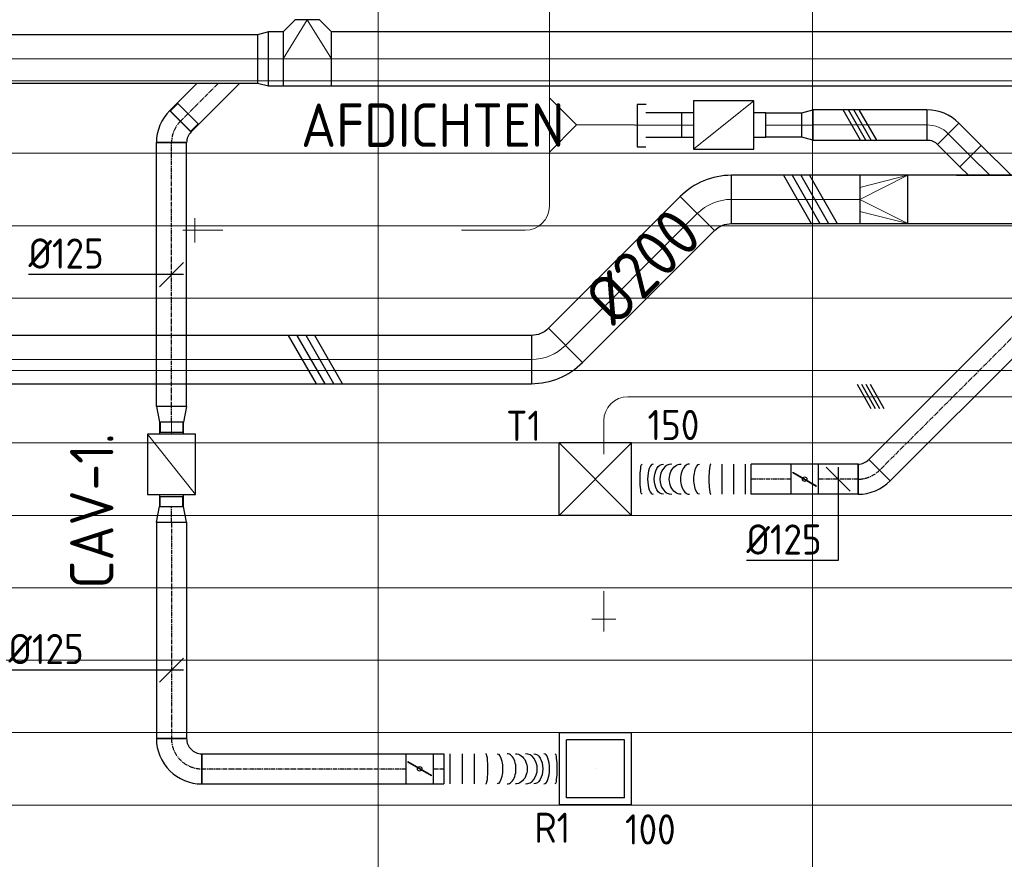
# Model space of a CAD drawing. Header units: millimetres. Extents: x -73785 to 23627, y 5976 to 52620.
# Tile 29 of 56: x -65773 to -61693, y 46022 to 49500. Entities that reach past the tile are written whole.
import ezdxf
from ezdxf.enums import TextEntityAlignment as Align

# ---------------------------------------------------------------- set-up
doc = ezdxf.new("R2010")
doc.units = ezdxf.units.MM
doc.linetypes.add('CENTER2', pattern=[28.575, 19.05, -3.175, 3.175, -3.175])
for name, color, linetype in [('4plfd', 254, 'Continuous'), ('WL570---_RETOUR', 100, 'Continuous'), ('WL570---_RETOUR_HL', 1, 'Continuous'), ('WL570---_TOEVOER', 200, 'Continuous'), ('WL570---_TOEVOER_HL', 1, 'Continuous'), ('WL570---_TOEVOER_RST', 200, 'Continuous'), ('WL570---_TOEVOER_RST_HL', 1, 'Continuous'), ('WM570---_RETOUR', 2, 'Continuous'), ('WM570---_RETOUR_PR', 2, 'Continuous'), ('WM570---_TOEVOER', 2, 'Continuous'), ('WM570---_TOEVOER_PR', 2, 'Continuous'), ('WM570---_TOEVOER_RST_PR', 1, 'Continuous')]:
    doc.layers.add(name, color=color, linetype=linetype)
for name, color, linetype, lineweight in [('WL570---_BESTAAND-HARTLIJN', 161, 'Continuous', 0), ('WL570---_BESTAAND-RETOUR', 140, 'Continuous', 0), ('WL570---_BESTAAND-TOEVOER', 180, 'Continuous', 0), ('WL570---_DEMONTEREN', 10, 'Continuous', 0)]:
    doc.layers.add(name, color=color, linetype=linetype, lineweight=lineweight)
doc.layers.get('WL570---_DEMONTEREN').off()
doc.styles.add('BURO-025', font='ISO96.shx', dxfattribs={"height": 2.5})
doc.styles.add('MAATVOERING', font='ISO')

# ---------------------------------------------------------------- blocks, each defined once
blk = doc.blocks.new('Groep-44')
at = {"color": 8, "linetype": 'Continuous', "lineweight": 13}
for p, q in [((-73154.9, 48099.1), (-11882.7, 48099.1)), ((-73154.9, 47799.1), (-11882.7, 47799.1)), ((-73154.9, 47499.1), (-11882.7, 47499.1)), ((-73154.9, 47199.1), (-11882.7, 47199.1)), ((-73154.9, 46899.1), (-11882.7, 46899.1)), ((-73154.9, 46599.1), (-11882.7, 46599.1)), ((-73154.9, 46299.1), (-11882.7, 46299.1)), ((-73154.9, 45999.1), (-11882.7, 45999.1)), ((-73154.9, 45699.1), (-11882.7, 45699.1)), ((-73154.9, 45399.1), (-11882.7, 45399.1)), ((-73154.9, 45099.1), (-11882.7, 45099.1))]:
    blk.add_line(p, q, dxfattribs=at)
blk = doc.blocks.new('Groep-50')
at = {"color": 8, "linetype": 'Continuous', "lineweight": 13}
for p, q in [((-65654.9, 50199.1), (-65654.9, 43299.1)), ((-63854.9, 50199.1), (-63854.9, 43299.1))]:
    blk.add_line(p, q, dxfattribs=at)
at = {"color": 8}
blk.add_blockref('Groep-44', (0, 0), dxfattribs=at)
blk = doc.blocks.new('Block plafond 2e verd')
at = {"layer": '4plfd'}
blk.add_blockref('Groep-50', (73180, -19000), dxfattribs=at)
blk = doc.blocks.new('KARO')
for p, q in [((1, 0.5), (0, 0.5)), ((0, -0.5), (1, -0.5))]:
    blk.add_line(p, q)
at = {"invisible_edges": 15}
blk.add_3dface([(0, 0.5), (0, -0.5), (1, -0.5), (1, 0.5)], dxfattribs=at)
at = {"layer": 'WL570---_BESTAAND-HARTLIJN'}
blk.add_line((0, 0), (1, 0), dxfattribs=at)
blk = doc.blocks.new('KARH')
for p, q in [((1, 0.5), (0, 0.5)), ((0, -0.5), (1, -0.5))]:
    blk.add_line(p, q)
at = {"invisible_edges": 15}
blk.add_3dface([(0, 0.5), (0, -0.5), (1, -0.5), (1, 0.5)], dxfattribs=at)
blk = doc.blocks.new('OBO10000090H')
blk.add_lwpolyline([(50, -100, 0.414214), (-100, 50), (-100, -50, -0.414214), (-50, -100)], format="xyb", close=True)
at = {"invisible_edges": 15}
for points in [[(-91.3, -50.8), (-74, 47.7), (-100, 50), (-100, -50)], [(-82.9, -53), (-48.7, 41), (-74, 47.7), (-91.3, -50.8)], [(-75, -56.7), (-25, 29.9), (-48.7, 41), (-82.9, -53)], [(-67.9, -61.7), (-3.6, 14.9), (-25, 29.9), (-75, -56.7)], [(-61.7, -67.9), (14.9, -3.6), (-3.6, 14.9), (-67.9, -61.7)], [(-56.7, -75), (29.9, -25), (14.9, -3.6), (-61.7, -67.9)], [(-53, -82.9), (41, -48.7), (29.9, -25), (-56.7, -75)], [(-50.8, -91.3), (47.7, -74), (41, -48.7), (-53, -82.9)], [(-50, -100), (50, -100), (47.7, -74), (-50.8, -91.3)]]:
    blk.add_3dface(points, dxfattribs=at)
at = {"layer": 'WL570---_BESTAAND-HARTLIJN'}
blk.add_arc((-100, -100), 100, 0, 90, dxfattribs=at)
blk = doc.blocks.new('OBO10000090ZE')
blk.add_lwpolyline([(-50, 0), (50, 0), (50, 100, 1), (-50, 100)], format="xyb", close=True)
at = {"layer": 'WL570---_BESTAAND-HARTLIJN'}
for points in [[(0, 0), (0, 150)], [(-50, 100), (50, 100)]]:
    blk.add_lwpolyline(points, dxfattribs=at)
blk = doc.blocks.new('OSV1251000460G')
blk.add_lwpolyline([(0, -62.5), (46.7, -50), (46.7, 50), (0, 62.5)], close=True)
at = {"layer": 'WL570---_BESTAAND-HARTLIJN'}
blk.add_line((0, 0), (46.7, 0), dxfattribs=at)
blk = doc.blocks.new('OSV2242000440G')
blk.add_lwpolyline([(0, -112), (44.8, -100), (44.8, 100), (0, 112)], close=True)
at = {"layer": 'WL570---_BESTAAND-HARTLIJN'}
blk.add_line((0, 0), (44.8, 0), dxfattribs=at)
blk = doc.blocks.new('OTS22422410000H')
blk.add_lwpolyline([(-100, -112), (100, -112), (100, 112), (50, 162), (-50, 162), (-100, 112)], close=True)
at = {"layer": 'WL570---_BESTAAND-HARTLIJN'}
blk.add_line((-100, 0), (100, 0), dxfattribs=at)
at = {"layer": 'WL570---_BESTAAND-RETOUR'}
blk.add_lwpolyline([(-100, 0), (0, 162), (100, 0)], dxfattribs=at)
blk = doc.blocks.new('OTS12512512500H')
blk.add_lwpolyline([(-112.5, -62.5), (112.5, -62.5), (112.5, 62.5), (62.5, 112.5), (-62.5, 112.5), (-112.5, 62.5)], close=True)
at = {"layer": 'WL570---_BESTAAND-HARTLIJN'}
blk.add_line((-112.5, 0), (112.5, 0), dxfattribs=at)
at = {"layer": 'WL570---_BESTAAND-TOEVOER'}
blk.add_lwpolyline([(-112.5, 0), (0, 112.5), (112.5, 0)], dxfattribs=at)
blk = doc.blocks.new('OSV1251000460K')
blk.add_lwpolyline([(-46.7, -62.5), (0, -50), (0, 50), (-46.7, 62.5)], close=True)
at = {"layer": 'WL570---_BESTAAND-HARTLIJN'}
blk.add_line((-46.7, 0), (0, 0), dxfattribs=at)
blk = doc.blocks.new('VBX1001000010025000')
blk.add_lwpolyline([(50, -100), (300, -100), (300, 100), (50, 100)], close=True)
for points in [[(50, 50), (0, 50), (0, -50), (50, -50)], [(300, -50), (350, -50), (350, 50), (300, 50)]]:
    blk.add_lwpolyline(points)
at = {"layer": 'WL570---_BESTAAND-HARTLIJN'}
blk.add_line((300, 0), (350, 0), dxfattribs=at)
at = {"layer": 'WL570---_BESTAAND-TOEVOER'}
blk.add_line((50, -100), (300, 100), dxfattribs=at)
blk = doc.blocks.new('OAF12500045L')
blk.add_line((-138.4, 0), (138.4, 0))
blk.add_lwpolyline([(-88.4, 0), (-123.7, 35.4), (-35.4, 123.7), (88.4, 0)])
at = {"layer": 'WL570---_BESTAAND-HARTLIJN'}
blk.add_line((-79.5, 79.5), (0, 0), dxfattribs=at)
blk = doc.blocks.new('VRO200200002002000H')
blk.add_lwpolyline([(0, 100), (0, -100), (200, -100), (200, 100)], close=True)
at = {"layer": 'WL570---_BESTAAND-TOEVOER'}
for p, q in [((0, 100), (200, 50)), ((0, -100), (200, -50))]:
    blk.add_line(p, q, dxfattribs=at)
blk.add_lwpolyline([(0, -100), (0, -100), (200, 0), (0, 100)], dxfattribs=at)
blk = doc.blocks.new('OBO20000045H')
blk.add_lwpolyline([(100, -82.8, 0.198912), (12.1, 129.3), (-129.3, -12.1, -0.198912), (-100, -82.8)], format="xyb", close=True)
at = {"invisible_edges": 15}
for points in [[(-123.4, -18.6), (29.8, 110), (12.1, 129.3), (-129.3, -12.1)], [(-118.1, -25.5), (45.7, 89.2), (29.8, 110), (-123.4, -18.6)], [(-113.4, -32.8), (59.8, 67.2), (45.7, 89.2), (-118.1, -25.5)], [(-109.4, -40.6), (71.9, 43.9), (59.8, 67.2), (-113.4, -32.8)], [(-106, -48.6), (81.9, 19.8), (71.9, 43.9), (-109.4, -40.6)], [(-103.4, -57), (89.8, -5.2), (81.9, 19.8), (-106, -48.6)], [(-101.5, -65.5), (95.4, -30.7), (89.8, -5.2), (-103.4, -57)], [(-100.4, -74.1), (98.9, -56.7), (95.4, -30.7), (-101.5, -65.5)], [(-100, -82.8), (100, -82.8), (98.9, -56.7), (-100.4, -74.1)]]:
    blk.add_3dface(points, dxfattribs=at)
at = {"layer": 'WL570---_BESTAAND-HARTLIJN'}
blk.add_arc((-200, -82.8), 200, 0, 45, dxfattribs=at)
blk = doc.blocks.new('UISO')
at = {"layer": 'WL570---_TOEVOER'}
for p, q in [((0, 0.36), (1, 0.937)), ((0, 0.18), (1, 0.757)), ((0, 0), (1, 0.577)), ((0, -0.18), (1, 0.397))]:
    blk.add_line(p, q, dxfattribs=at)
blk = doc.blocks.new('OBO12500045H')
blk.add_lwpolyline([(62.5, -51.8, 0.198912), (7.6, 80.8), (-80.8, -7.6, -0.198912), (-62.5, -51.8)], format="xyb", close=True)
at = {"invisible_edges": 15}
for points in [[(-77.1, -11.6), (18.6, 68.7), (7.6, 80.8), (-80.8, -7.6)], [(-73.8, -15.9), (28.6, 55.8), (18.6, 68.7), (-77.1, -11.6)], [(-70.9, -20.5), (37.4, 42), (28.6, 55.8), (-73.8, -15.9)], [(-68.4, -25.4), (44.9, 27.5), (37.4, 42), (-70.9, -20.5)], [(-66.3, -30.4), (51.2, 12.4), (44.9, 27.5), (-68.4, -25.4)], [(-64.6, -35.6), (56.1, -3.2), (51.2, 12.4), (-66.3, -30.4)], [(-63.4, -40.9), (59.7, -19.2), (56.1, -3.2), (-64.6, -35.6)], [(-62.7, -46.3), (61.8, -35.4), (59.7, -19.2), (-63.4, -40.9)], [(-62.5, -51.8), (62.5, -51.8), (61.8, -35.4), (-62.7, -46.3)]]:
    blk.add_3dface(points, dxfattribs=at)
at = {"layer": 'WL570---_BESTAAND-HARTLIJN'}
blk.add_arc((-125, -51.8), 125, 0, 45, dxfattribs=at)
blk = doc.blocks.new('*U378')
at = {"color": 0, "ltscale": 10}
for p, q in [((150, 150, -2500), (-150, 150, -2500)), ((-150, -150, -2500), (-150, 150, -2500)), ((150, -150, -2500), (-150, 150, -2500)), ((-150, -150, -2500), (150, 150, -2500)), ((150, -150, -2500), (150, 150, -2500)), ((150, -150, -2500), (-150, -150, -2500))]:
    blk.add_line(p, q, dxfattribs=at)
at = {"layer": 'WL570---_TOEVOER_RST_HL', "linetype": 'CENTER2'}
blk.add_circle((0, 0, -2500), 0.075, dxfattribs=at)
at = {"layer": 'WL570---_TOEVOER_RST', "color": 2, "style": 'BURO-025'}
for tag in ['MC', 'Q']:
    blk.add_attdef(tag, text='', height=125, dxfattribs=at).set_placement((0, 0), align=Align.MIDDLE)
at = {"layer": 'WM570---_TOEVOER_RST_PR', "color": 2, "style": 'BURO-025'}
blk.add_attdef('POSNR', text='', height=125, dxfattribs=at).set_placement((0, 0), align=Align.MIDDLE)
blk = doc.blocks.new('*U386')
at = {"color": 0, "ltscale": 10}
for p, q in [((0, 62.5, -2700), (165.3, 62.5, -2700)), ((0, -62.5, -2700), (0, 62.5, -2700)), ((0, -62.5, -2700), (165.3, -62.5, -2700))]:
    blk.add_line(p, q, dxfattribs=at)
at = {"layer": 'WL570---_TOEVOER_HL', "linetype": 'CENTER2'}
blk.add_line((0, 0, -2700), (165.3, 0, -2700), dxfattribs=at)
at = {"layer": 'WM570---_TOEVOER_PR', "color": 2, "style": 'BURO-025'}
blk.add_attdef('POSNR', text='', height=125, dxfattribs=at).set_placement((0, 0), align=Align.MIDDLE)
blk = doc.blocks.new('*U387')
at = {"color": 0, "ltscale": 10}
for p, q in [((-51.8, -62.5, -2700), (-51.8, 62.5, -2700)), ((80.8, 7.6, -2700), (-7.6, -80.8, -2700))]:
    blk.add_line(p, q, dxfattribs=at)
for radius in [187.6, 62.6]:
    blk.add_arc((-51.8, -125.1, -2700), radius, 45, 90, dxfattribs=at)
at = {"layer": 'WL570---_TOEVOER_HL', "linetype": 'CENTER2'}
blk.add_arc((-51.8, -125.1, -2700), 125.1, 45, 90, dxfattribs=at)
at = {"layer": 'WM570---_TOEVOER_PR', "color": 2, "style": 'BURO-025'}
blk.add_attdef('POSNR', text='', height=125, dxfattribs=at).set_placement((0, 0), align=Align.MIDDLE)
blk = doc.blocks.new('*U388')
at = {"color": 0, "ltscale": 10}
for p, q in [((0, 62.5, -2700), (885.9, 62.5, -2700)), ((0, -62.5, -2700), (0, 62.5, -2700)), ((885.9, 62.5, -2700), (885.9, -62.5, -2700)), ((0, -62.5, -2700), (885.9, -62.5, -2700))]:
    blk.add_line(p, q, dxfattribs=at)
at = {"layer": 'WL570---_TOEVOER_HL', "linetype": 'CENTER2'}
blk.add_line((0, 0, -2700), (885.9, 0, -2700), dxfattribs=at)
at = {"layer": 'WM570---_TOEVOER_PR', "color": 2, "style": 'BURO-025'}
blk.add_attdef('POSNR', text='', height=125, dxfattribs=at).set_placement((0, 0), align=Align.MIDDLE)
blk = doc.blocks.new('*U392')
at = {"ltscale": 10}
for p, q in [((-56.4, 62.5, -2700), (56.4, 62.5, -2700)), ((-56.4, -62.5, -2700), (-56.4, 62.5, -2700)), ((56.4, 62.5, -2700), (56.4, -62.5, -2700)), ((-49.4, 27.3, -2700), (-48.4, 29.1, -2700)), ((48.4, -29.1, -2700), (-49.4, 27.3, -2700)), ((49.4, -27.3, -2700), (-48.4, 29.1, -2700)), ((48.4, -29.1, -2700), (49.4, -27.3, -2700)), ((-56.4, -62.5, -2700), (56.4, -62.5, -2700))]:
    blk.add_line(p, q, dxfattribs=at)
blk.add_circle((0, 0, -2700), 9.41, dxfattribs=at)
at = {"layer": 'WL570---_TOEVOER', "color": 2, "style": 'BURO-025'}
blk.add_attdef('I', text='', height=125, dxfattribs=at).set_placement((0, 0), align=Align.MIDDLE)
at = {"layer": 'WM570---_TOEVOER_PR', "color": 2, "style": 'BURO-025'}
blk.add_attdef('POSNR', text='', height=125, dxfattribs=at).set_placement((0, 0), align=Align.MIDDLE)
blk = doc.blocks.new('*U393')
at = {"color": 0, "ltscale": 10}
for p, q in [((0, 62.5, -2700), (165.3, 62.5, -2700)), ((165.3, 62.5, -2700), (165.3, -62.5, -2700)), ((0, -62.5, -2700), (165.3, -62.5, -2700))]:
    blk.add_line(p, q, dxfattribs=at)
at = {"layer": 'WL570---_TOEVOER_HL', "linetype": 'CENTER2'}
blk.add_line((0, 0, -2700), (165.3, 0, -2700), dxfattribs=at)
at = {"layer": 'WM570---_TOEVOER_PR', "color": 2, "style": 'BURO-025'}
blk.add_attdef('POSNR', text='', height=125, dxfattribs=at).set_placement((0, 0), align=Align.MIDDLE)
blk = doc.blocks.new('*U394')
at = {"color": 0, "ltscale": 10}
for p, q in [((0, 62.5, -2700), (0, -62.5, -2700)), ((23.9, 62.5, -2700), (23.9, -62.5, -2700)), ((71.6, 62.5, -2700), (71.6, -62.5, -2700)), ((119.3, 62.5, -2700), (119.3, -62.5, -2700)), ((495.2, 62.5, -2700), (495.2, -62.5, -2700))]:
    blk.add_line(p, q, dxfattribs=at)
for centre, major_axis, ratio, start_param, end_param in [((167.1, 0, -2700), (0, -62.5), 0.127749, 0, 3.141593), ((255.3, 0, -2700), (0, -62.5), 0.598243, 0, 3.141593), ((329.1, 0, -2700), (0, 62.5), 0.78302, 3.141593, 6.283185), ((405.6, 0, -2700), (0, 62.5), 0.37504, 3.141593, 6.283185)]:
    blk.add_ellipse(centre, major_axis=major_axis, ratio=ratio, start_param=start_param, end_param=end_param, dxfattribs=at)
at = {"color": 0, "ltscale": 10, "extrusion": (0, 0, -1)}
for centre, major_axis, ratio, start_param, end_param in [((213.5, 0, -2700), (0, 62.5), 0.37504, 0, 3.141593), ((290, 0, -2700), (0, 62.5), 0.78302, 0, 3.141593), ((363.7, 0, -2700), (0, -62.5), 0.598243, 3.141593, 6.283185), ((451.9, 0, -2700), (0, -62.5), 0.127749, 3.141593, 6.283185)]:
    blk.add_ellipse(centre, major_axis=major_axis, ratio=ratio, start_param=start_param, end_param=end_param, dxfattribs=at)
at = {"layer": 'WM570---_TOEVOER_PR', "color": 2, "style": 'BURO-025'}
blk.add_attdef('POSNR', text='', height=125, dxfattribs=at).set_placement((0, 0), align=Align.MIDDLE)
blk = doc.blocks.new('*U485')
at = {"color": 0, "ltscale": 10}
for p, q in [((0, 47.5), (-42.6, 47.5)), ((-42.6, -47.5), (-42.6, 47.5)), ((-42.6, -47.5), (-42.6, 47.5)), ((64.2, 62.5), (0, 50)), ((0, -50), (0, 50)), ((64.2, -62.5), (64.2, 62.5)), ((0, -47.5), (-42.6, -47.5)), ((64.2, -62.5), (0, -50))]:
    blk.add_line(p, q, dxfattribs=at)
at = {"layer": 'WL570---_RETOUR_HL', "linetype": 'CENTER2'}
blk.add_line((0, 0), (64.2, 0), dxfattribs=at)
for centre in [(0, 0), (64.2, 0)]:
    blk.add_circle(centre, 0.075, dxfattribs=at)
at = {"layer": 'WM570---_RETOUR_PR', "color": 2, "style": 'BURO-025'}
blk.add_attdef('POSNR', text='', height=125, dxfattribs=at).set_placement((0, 0), align=Align.MIDDLE)
blk = doc.blocks.new('*U486')
at = {"color": 0, "ltscale": 10}
for p, q in [((-51.8, -62.5), (-51.8, 62.5)), ((80.8, 7.6), (-7.6, -80.8)), ((78.6, 5.4), (-5.4, -78.6)), ((78.6, 5.4), (109.9, -26)), ((109.9, -26), (26, -109.9)), ((-5.4, -78.6), (26, -109.9))]:
    blk.add_line(p, q, dxfattribs=at)
for radius in [187.6, 62.6]:
    blk.add_arc((-51.8, -125.1), radius, 45, 90, dxfattribs=at)
at = {"layer": 'WL570---_RETOUR_HL', "linetype": 'CENTER2'}
blk.add_arc((-51.8, -125.1), 125.1, 45, 90, dxfattribs=at)
at = {"layer": 'WM570---_RETOUR_PR', "color": 2, "style": 'BURO-025'}
blk.add_attdef('POSNR', text='', height=125, dxfattribs=at).set_placement((0, 0), align=Align.MIDDLE)
blk = doc.blocks.new('*U487')
at = {"color": 0, "ltscale": 10}
for p, q in [((0, 62.5), (1093.7, 62.5)), ((0, -62.5), (0, 62.5)), ((1093.7, 62.5), (1093.7, -62.5)), ((0, -62.5), (1093.7, -62.5))]:
    blk.add_line(p, q, dxfattribs=at)
at = {"layer": 'WL570---_RETOUR_HL', "linetype": 'CENTER2'}
blk.add_line((0, 0), (1093.7, 0), dxfattribs=at)
at = {"layer": 'WM570---_RETOUR_PR', "color": 2, "style": 'BURO-025'}
blk.add_attdef('POSNR', text='', height=125, dxfattribs=at).set_placement((0, 0), align=Align.MIDDLE)
blk = doc.blocks.new('*U488')
at = {"color": 0, "ltscale": 10}
for p, q in [((149, 149, -2500), (-149, 149, -2500)), ((-149, -149, -2500), (-149, 149, -2500)), ((149, -149, -2500), (149, 149, -2500)), ((120, 120, -2500), (-120, 120, -2500)), ((-120, -120, -2500), (-120, 120, -2500)), ((120, -120, -2500), (120, 120, -2500)), ((120, -120, -2500), (-120, -120, -2500)), ((149, -149, -2500), (-149, -149, -2500))]:
    blk.add_line(p, q, dxfattribs=at)
at = {"layer": 'WL570---_RETOUR_HL', "linetype": 'CENTER2'}
blk.add_circle((0, 0, -2500), 0.075, dxfattribs=at)
at = {"layer": 'WL570---_RETOUR', "color": 2, "style": 'BURO-025'}
for tag in ['MC', 'Q']:
    blk.add_attdef(tag, text='', height=125, dxfattribs=at).set_placement((0, 0), align=Align.MIDDLE)
at = {"layer": 'WM570---_RETOUR_PR', "color": 2, "style": 'BURO-025'}
blk.add_attdef('POSNR', text='', height=125, dxfattribs=at).set_placement((0, 0), align=Align.MIDDLE)
blk = doc.blocks.new('*U489')
at = {"color": 0, "ltscale": 10}
for p, q in [((0, 62.5, -2700), (0, -62.5, -2700)), ((25.2, 62.5, -2700), (25.2, -62.5, -2700)), ((75.6, 62.5, -2700), (75.6, -62.5, -2700)), ((126, 62.5, -2700), (126, -62.5, -2700))]:
    blk.add_line(p, q, dxfattribs=at)
for centre, major_axis, ratio, start_param, end_param in [((174.9, 0, -2700), (0, -62.5), 0.126246, 0, 3.141593), ((262.2, 0, -2700), (0, -62.5), 0.592115, 0, 3.141593), ((338.8, 0, -2700), (0, 62.5), 0.776259, 3.141593, 6.283185), ((414.8, 0, -2700), (0, 62.5), 0.370815, 3.141593, 6.283185)]:
    blk.add_ellipse(centre, major_axis=major_axis, ratio=ratio, start_param=start_param, end_param=end_param, dxfattribs=at)
at = {"color": 0, "ltscale": 10, "extrusion": (0, 0, -1)}
for centre, major_axis, ratio, start_param, end_param in [((220.7, 0, -2700), (0, 62.5), 0.370815, 0, 3.141593), ((296.8, 0, -2700), (0, 62.5), 0.776259, 0, 3.141593), ((373.3, 0, -2700), (0, -62.5), 0.592115, 3.141593, 6.283185), ((460.7, 0, -2700), (0, -62.5), 0.126246, 3.141593, 6.283185)]:
    blk.add_ellipse(centre, major_axis=major_axis, ratio=ratio, start_param=start_param, end_param=end_param, dxfattribs=at)
at = {"layer": 'WM570---_RETOUR_PR', "color": 2, "style": 'BURO-025'}
blk.add_attdef('POSNR', text='', height=125, dxfattribs=at).set_placement((0, 0), align=Align.MIDDLE)
blk = doc.blocks.new('*U490')
at = {"color": 0, "ltscale": 10}
for p, q in [((0, 62.5, -2700), (43.5, 62.5, -2700)), ((43.5, 62.5, -2700), (43.5, -62.5, -2700)), ((0, -62.5, -2700), (43.5, -62.5, -2700))]:
    blk.add_line(p, q, dxfattribs=at)
at = {"layer": 'WL570---_RETOUR_HL', "linetype": 'CENTER2'}
blk.add_line((0, 0, -2700), (43.5, 0, -2700), dxfattribs=at)
at = {"layer": 'WM570---_RETOUR_PR', "color": 2, "style": 'BURO-025'}
blk.add_attdef('POSNR', text='', height=125, dxfattribs=at).set_placement((0, 0), align=Align.MIDDLE)
blk = doc.blocks.new('*U498')
at = {"layer": 'WM570---_RETOUR', "color": 0, "ltscale": 10}
for p, q in [((-50, -50), (50, 50)), ((50, 0), (-592.9, 0))]:
    blk.add_line(p, q, dxfattribs=at)
at = {"layer": 'WM570---_RETOUR', "color": 0, "style": 'BURO-025'}
blk.add_text('%%c125', height=125, dxfattribs=at).set_placement((-592.9, 25))
blk = doc.blocks.new('*U502')
at = {"layer": 'WM570---_TOEVOER', "color": 0, "ltscale": 10}
for p, q in [((50, -50), (-50, 50)), ((0, 50), (0, -337.5)), ((0, -337.5), (-380.4, -337.5))]:
    blk.add_line(p, q, dxfattribs=at)
at = {"layer": 'WM570---_TOEVOER', "color": 0, "style": 'BURO-025'}
blk.add_text('%%c125', height=125, dxfattribs=at).set_placement((-380.4, -312.5))
blk = doc.blocks.new('*U532')
at = {"color": 0, "ltscale": 10}
for p, q in [((0, 62.5, -2700), (64.2, 50, -2700)), ((0, 62.5, -2700), (0, -62.5, -2700)), ((64.2, 50, -2700), (64.2, -50, -2700)), ((64.2, 47.5, -2700), (106.8, 47.5, -2700)), ((64.2, 47.5, -2700), (64.2, -47.5, -2700)), ((64.2, 47.5, -2700), (64.2, -47.5, -2700)), ((106.8, 47.5, -2700), (106.8, -47.5, -2700)), ((106.8, 47.5, -2700), (106.8, -47.5, -2700)), ((0, -62.5, -2700), (64.2, -50, -2700)), ((64.2, -47.5, -2700), (106.8, -47.5, -2700))]:
    blk.add_line(p, q, dxfattribs=at)
at = {"layer": 'WL570---_RETOUR_HL', "linetype": 'CENTER2'}
blk.add_line((0, 0, -2700), (64.2, 0, -2700), dxfattribs=at)
for centre in [(0, 0, -2700), (64.2, 0, -2700)]:
    blk.add_circle(centre, 0.075, dxfattribs=at)
at = {"layer": 'WM570---_RETOUR_PR', "color": 2, "style": 'BURO-025'}
blk.add_attdef('POSNR', text='', height=125, dxfattribs=at).set_placement((0, 0), align=Align.MIDDLE)
blk = doc.blocks.new('*U533')
at = {"ltscale": 10}
for p, q in [((-56.4, 62.5, -2700), (56.4, 62.5, -2700)), ((-56.4, -62.5, -2700), (-56.4, 62.5, -2700)), ((56.4, 62.5, -2700), (56.4, -62.5, -2700)), ((100, 59.4, -2700), (100.8, 59.4, -2700)), ((100.8, 59.4, -2700), (100.8, -59.4, -2700)), ((-49.4, 27.3, -2700), (-48.4, 29.1, -2700)), ((48.4, -29.1, -2700), (-49.4, 27.3, -2700)), ((49.4, -27.3, -2700), (-48.4, 29.1, -2700)), ((48.4, -29.1, -2700), (49.4, -27.3, -2700)), ((-56.4, -62.5, -2700), (56.4, -62.5, -2700)), ((100, -59.4, -2700), (100.8, -59.4, -2700))]:
    blk.add_line(p, q, dxfattribs=at)
blk.add_circle((0, 0, -2700), 9.41, dxfattribs=at)
at = {"layer": 'WL570---_RETOUR', "color": 2, "style": 'BURO-025'}
blk.add_attdef('I', text='', height=125, dxfattribs=at).set_placement((0, 0), align=Align.MIDDLE)
at = {"layer": 'WM570---_RETOUR_PR', "color": 2, "style": 'BURO-025'}
blk.add_attdef('POSNR', text='', height=125, dxfattribs=at).set_placement((0, 0), align=Align.MIDDLE)
blk = doc.blocks.new('*U534')
at = {"color": 0, "ltscale": 10}
for p, q in [((0, 62.5, -2700), (846.9, 62.5, -2700)), ((0, -62.5, -2700), (0, 62.5, -2700)), ((0, -62.5, -2700), (846.9, -62.5, -2700))]:
    blk.add_line(p, q, dxfattribs=at)
at = {"layer": 'WL570---_RETOUR_HL', "linetype": 'CENTER2'}
blk.add_line((0, 0, -2700), (846.9, 0, -2700), dxfattribs=at)
at = {"layer": 'WM570---_RETOUR_PR', "color": 2, "style": 'BURO-025'}
blk.add_attdef('POSNR', text='', height=125, dxfattribs=at).set_placement((0, 0), align=Align.MIDDLE)
blk = doc.blocks.new('*U535')
at = {"color": 0, "ltscale": 10}
for p, q in [((0, 62.5, -2700), (897.1, 62.5, -2700)), ((0, -62.5, -2700), (0, 62.5, -2700)), ((897.1, 62.5, -2700), (897.1, -62.5, -2700)), ((0, -62.5, -2700), (897.1, -62.5, -2700))]:
    blk.add_line(p, q, dxfattribs=at)
at = {"layer": 'WL570---_RETOUR_HL', "linetype": 'CENTER2'}
blk.add_line((0, 0, -2700), (897.1, 0, -2700), dxfattribs=at)
at = {"layer": 'WM570---_RETOUR_PR', "color": 2, "style": 'BURO-025'}
blk.add_attdef('POSNR', text='', height=125, dxfattribs=at).set_placement((0, 0), align=Align.MIDDLE)
blk = doc.blocks.new('*U536')
at = {"color": 0, "ltscale": 10}
for p, q in [((-62.5, 125, -2700), (62.5, 125, -2700)), ((-59.375, 125, -2700), (0, 125, -2700)), ((-125, -62.5, -2700), (-125, 62.5, -2700))]:
    blk.add_line(p, q, dxfattribs=at)
for radius, end in [(62.5, 360), (187.5, 0)]:
    blk.add_arc((-125, 125, -2700), radius, 270, end, dxfattribs=at)
at = {"layer": 'WL570---_RETOUR_HL', "linetype": 'CENTER2'}
blk.add_arc((-125, 125, -2700), 125, 270, 360, dxfattribs=at)
at = {"layer": 'WM570---_RETOUR_PR', "color": 2, "style": 'BURO-025'}
blk.add_attdef('POSNR', text='', height=125, dxfattribs=at).set_placement((0, 0), align=Align.MIDDLE)
blk = doc.blocks.new('*U537')
at = {"layer": 'WM570---_RETOUR', "color": 0, "ltscale": 10}
for p, q in [((-50, -50), (50, 50)), ((50, 0), (-295.4, 0)), ((-295.4, 0), (-675.7, 0))]:
    blk.add_line(p, q, dxfattribs=at)
at = {"layer": 'WM570---_RETOUR', "color": 0, "style": 'BURO-025'}
blk.add_text('%%c125', height=125, dxfattribs=at).set_placement((-675.7, 25))

msp = doc.modelspace()

# ---------------------------------------------------------------- linework, layer by layer
at = {"layer": 'WL570---_RETOUR', "ltscale": 10}
for p, q in [((-65151.6, 49123.1), (-65037.1, 49237.5)), ((-65063.2, 49034.7), (-64860.4, 49237.5)), ((-65063.2, 49034.7), (-65151.6, 49123.1))]:
    msp.add_line(p, q, dxfattribs=at)
at = {"layer": 'WL570---_RETOUR_HL', "linetype": 'CENTER2'}
msp.add_line((-65107.4, 49078.9), (-64948.7, 49237.5), dxfattribs=at)
at = {"layer": 'WL570---_TOEVOER', "transparency": 33554687}
for p, q in [((-63177, 49148.1), (-63214.7, 49148.1)), ((-63214.7, 49148.1), (-63214.7, 48973.2)), ((-63214.7, 48973.2), (-63178.7, 48973.2))]:
    msp.add_line(p, q, dxfattribs=at)

# ---------------------------------------------------------------- block references
at = {"layer": 'WL570---_DEMONTEREN'}
for p, xscale, yscale, zscale, rotation in [((-63578.2, 50362.2), 913.091225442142, 100, 100, 270.0000000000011), ((-63578.2, 49449.1), 152.8919093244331, 100, 100, 270.0000000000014), ((-63578.2, 49176.5), 73.0667997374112, 125, 125, 90), ((-63578.2, 48951.5), 73.86159897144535, 125, 125, 270), ((-63578.2, 48727.3), 103.6672048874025, 100, 100, 89.999999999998), ((-63941.8, 48627.3), -263.5741460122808, 100, 100, 180), ((-61195.2, 47938), 497.6400919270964, 125, 125, 180), ((-63352.5, 47699.4), 138.5896735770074, 100, 100, 90), ((-63352.5, 47115.9), 16.03765465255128, 100, 100, 90)]:
    msp.add_blockref('KARO', p, dxfattribs=dict(at, xscale=xscale, yscale=yscale, zscale=zscale, rotation=rotation))
for name, p, rotation in [('OSV1251000460G', (-63578.2, 49249.5), 90.00000000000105), ('OTS12512512500H', (-63578.2, 49064), 270), ('OBO10000090H', (-63578.2, 48627.3), 270.000000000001), ('OBO10000090ZE', (-64946.8, 48627.4), 90.00000000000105), ('OBO10000090H', (-63352.5, 47938), 90), ('OSV1251000460G', (-61692.8, 47938), 180), ('OBO10000090ZE', (-63352.5, 47115.9), 180)]:
    msp.add_blockref(name, p, dxfattribs=dict(at, rotation=rotation))
for p, xscale, yscale, zscale in [((-63465.7, 49064), 240.0342306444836, 125, 125), ((-64946.8, 48627.4), 16.03765465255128, 100, 100), ((-63252.5, 47938), 1512.989714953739, 100, 100)]:
    msp.add_blockref('KARO', p, dxfattribs=dict(at, xscale=xscale, yscale=yscale, zscale=zscale))
msp.add_blockref('OSV1251000460K', (-63179.1, 49063.4), dxfattribs=at)
at = {"layer": 'WL570---_DEMONTEREN', "xscale": -1, "rotation": 89.99999999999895}
msp.add_blockref('OSV1251000460G', (-63578.2, 48877.6), dxfattribs=at)
at = {"layer": 'WL570---_RETOUR'}
for name, p in [('OTS22422410000H', (-64581.3, 49337.5)), ('*U534', (-65019, 46396.3, 2700)), ('*U533', (-64115.7, 46396.3, 2700)), ('*U490', (-64059.2, 46396.3, 2700)), ('*U489', (-64015.7, 46396.3, 2700))]:
    msp.add_blockref(name, p, dxfattribs=at)
for p, xscale, yscale, zscale in [((-69586.8, 49337.5), 4799.378161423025, 200, 200), ((-64481.3, 49337.5), 5049.103012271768, 224, 224)]:
    msp.add_blockref('KARO', p, dxfattribs=dict(at, xscale=xscale, yscale=yscale, zscale=zscale))
for name, p, rotation in [('OSV2242000440G', (-64742.3, 49337.5), 180), ('*U486', (-65144, 49042.3), 90), ('*U487', (-65144, 47896.8), 90), ('*U485', (-65144, 47832.6), 90), ('VBX1001000010025000', (-65144, 47482.6), 90), ('*U532', (-65144, 47418.4, 2700), 90), ('*U535', (-65144.1, 47418.4, 2700), 270.0080538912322), ('*U536', (-65144, 46396.3, 2700), 270.0080538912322)]:
    msp.add_blockref(name, p, dxfattribs=dict(at, rotation=rotation))
at = {"layer": 'WL570---_RETOUR', "xscale": 61.00563397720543, "yscale": 224, "zscale": 224, "rotation": 180}
msp.add_blockref('KARO', (-64681.3, 49337.5), dxfattribs=at)
at = {"layer": 'WL570---_RETOUR'}
ref = msp.add_blockref('*U488', (-63387.2, 46396.3, 2500), dxfattribs=at)
ref.add_attrib('Q', '100', dxfattribs={"color": 2, "height": 125, "style": 'BURO-025'}).set_placement((-63159.6, 46145.2), align=Align.MIDDLE)
ref.add_attrib('MC', 'R1', dxfattribs={"color": 2, "height": 125, "style": 'BURO-025'}).set_placement((-63566, 46152.3), align=Align.MIDDLE)
at = {"layer": 'WL570---_TOEVOER'}
for name, p, rotation in [('VBX1001000010025000', (-62680.8, 49063.4), 180.0000000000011), ('OBO12500045H', (-61961.5, 49064), 45.00000000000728), ('OBO20000045H', (-62906.5, 48755.3), 90), ('VRO200200002002000H', (-62092.1, 48755.3), 180), ('*U388', (-61583.7, 48259.4, 2700), 225), ('OBO20000045H', (-63569.9, 48092), 270), ('*U394', (-62742.1, 47596.4, 2700), 180), ('*U393', (-62576.8, 47596.4, 2700), 180), ('*U392', (-62520.3, 47596.4, 2700), 180), ('*U386', (-62298.6, 47596.4, 2700), 180), ('*U387', (-62246.8, 47596.4, 2700), 225)]:
    msp.add_blockref(name, p, dxfattribs=dict(at, rotation=rotation))
for name, p, xscale, yscale, zscale, rotation in [('KARO', (-63030.8, 49063.4), 148.2546959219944, 100, 100, 180), ('KARO', (-62680.8, 49063.4), -148.2546959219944, 100, 100, 180), ('KARO', (-62013.3, 49064), 472.6089256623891, 125, 125, 180), ('UISO', (-62244, 49001.5), 125, 125, 125, 90), ('KARO', (-61832.4, 48934.9), 130.75831408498, 125, 125, 135.0000000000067), ('KARO', (-62292.1, 48755.3), 531.6204165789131, 200, 200, 180), ('UISO', (-62572.5, 48855.3), 200, 200, 200, 270), ('KARH', (-59657.4, 48755.3), 2434.674305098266, 200, 200, 180), ('KARO', (-62965.1, 48696.8), 772.3777550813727, 200, 200, 224.9999999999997), ('KARO', (-63652.7, 48092), 2512.586514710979, 200, 200, 180), ('UISO', (-64471.3, 47992), 200, 200, 200, 90), ('UISO', (-62208.1, 47888), 100, 100, 100, 90)]:
    msp.add_blockref(name, p, dxfattribs=dict(at, xscale=xscale, yscale=yscale, zscale=zscale, rotation=rotation))
at = {"layer": 'WL570---_TOEVOER', "xscale": -1}
msp.add_blockref('OSV1251000460K', (-62532.5, 49063.4), dxfattribs=at)
at = {"layer": 'WL570---_TOEVOER'}
msp.add_blockref('OAF12500045L', (-61752.9, 48855.3), dxfattribs=at)
ref = msp.add_blockref('*U378', (-63387.3, 47596.4, 2500), dxfattribs=at)
ref.add_attrib('Q', '150', (-63171.4, 47758.3), dxfattribs={"layer": 'WL570---_TOEVOER_RST', "color": 2, "height": 125, "style": 'BURO-025'})
ref.add_attrib('MC', 'T1', (-63757.4, 47754.9), dxfattribs={"layer": 'WL570---_TOEVOER_RST', "color": 2, "height": 125, "style": 'BURO-025'})
at = {"layer": 'WM570---_RETOUR'}
for name, p in [('Block plafond 2e verd', (-71812.3, 20147.2)), ('*U498', (-65144, 48443.6)), ('*U537', (-65144, 46805.2, 2700))]:
    msp.add_blockref(name, p, dxfattribs=at)
at = {"layer": 'WM570---_TOEVOER'}
msp.add_blockref('*U502', (-62381.2, 47596.4, 2700), dxfattribs=at)

# ---------------------------------------------------------------- texts
at = {"layer": 'WM570---_RETOUR', "color": 2, "style": 'MAATVOERING'}
msp.add_text('CAV-1.', height=180, rotation=90, dxfattribs=at).set_placement((-65384.7, 47142.5))
at = {"layer": 'WM570---_TOEVOER', "style": 'BURO-025'}
msp.add_text('AFDICHTEN', height=180, dxfattribs=at).set_placement((-64607, 48972.9))
at = {"layer": 'WM570---_TOEVOER', "style": 'MAATVOERING'}
msp.add_text('%%c200', height=200, rotation=45, dxfattribs=at).set_placement((-62934.5, 48592.3), align=Align.RIGHT)

doc.saveas('drawing.dxf')
